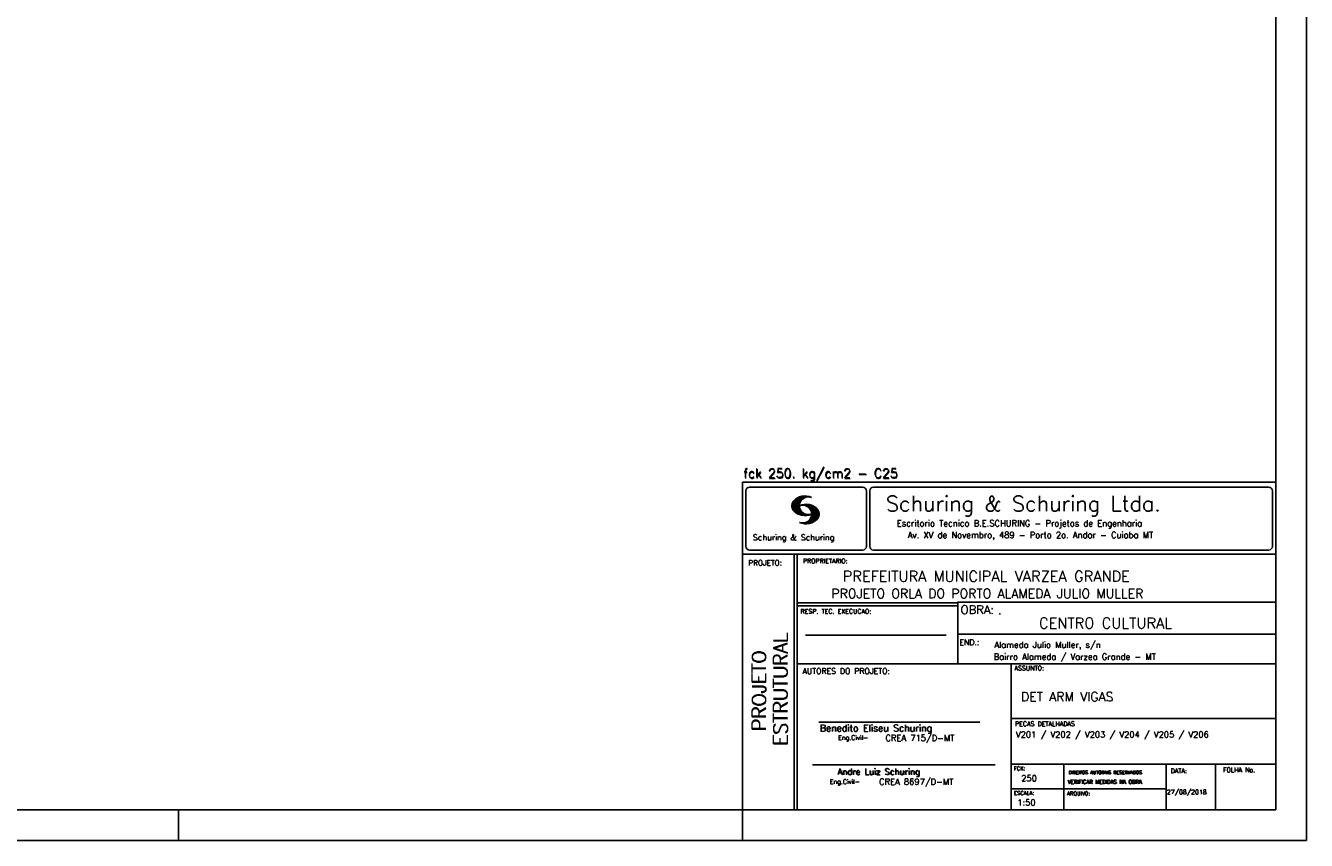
# Model space of a CAD drawing. Extents: x 0 to 84.1, y 0 to 59.4.
# Tile 4 of 7: x 42.1 to 84.1, y 0 to 26.7. Entities that reach past the tile are written whole.
import ezdxf

# ---------------------------------------------------------------- set-up
doc = ezdxf.new("R2010")
doc.units = 0
doc.layers.add('1', color=1, linetype='CONTINUOUS')
doc.layers.add('2', color=2, linetype='CONTINUOUS')
doc.styles.get("Standard").update_dxf_attribs({"font": 'ROMANS.SHX'})

msp = doc.modelspace()

# ---------------------------------------------------------------- linework, layer by layer
at = {"layer": '2', "linetype": 'CONTINUOUS'}
for p, q in [((84.100006, 0), (84.100006, 59.400002)), ((65.600006, 11.755142), (83.100006, 11.755135)), ((65.600006, 1), (65.600006, 11.755142)), ((65.715988, 11.477417), (65.715988, 9.648308)), ((65.832489, 11.593918), (69.548996, 11.593918)), ((69.665497, 11.477417), (69.665497, 9.648308)), ((69.778748, 11.477417), (69.778748, 9.648308)), ((69.895248, 11.593918), (82.867508, 11.593918)), ((82.984009, 11.477417), (82.984009, 9.648308)), ((67.221771, 10.985771), (67.52832, 11.29232)), ((67.222122, 10.971992), (67.545929, 11.295792)), ((67.222168, 11.000305), (67.508011, 11.286148)), ((67.222488, 10.958214), (67.56427, 11.300003)), ((67.224365, 11.016647), (67.488403, 11.280685)), ((67.224472, 10.94606), (67.581131, 11.302727)), ((67.226578, 11.03299), (67.465408, 11.271812)), ((67.2267, 10.934158), (67.596313, 11.303772)), ((67.228943, 10.922256), (67.612335, 11.305649)), ((67.232178, 10.911354), (67.626831, 11.306015)), ((67.232437, 11.052986), (67.439468, 11.26001)), ((67.235916, 10.900948), (67.642014, 11.307053)), ((67.239258, 11.073952), (67.410522, 11.245209)), ((67.239655, 10.890556), (67.656281, 11.307182)), ((67.243561, 10.880333), (67.66925, 11.306015)), ((67.248611, 10.871239), (67.520584, 11.143219)), ((67.252747, 11.10157), (67.374313, 11.223145)), ((67.253647, 10.862129), (67.502121, 11.110611)), ((67.258682, 10.853035), (67.491592, 11.085945)), ((67.264267, 10.84449), (67.483597, 11.06382)), ((67.270782, 10.836868), (67.47966, 11.045746)), ((67.277298, 10.829247), (67.475876, 11.027817)), ((67.283813, 10.821625), (67.474167, 11.011971)), ((67.290558, 10.814232), (67.473114, 10.99678)), ((67.296936, 10.807419), (67.470306, 10.980797)), ((67.304733, 10.800133), (67.473206, 10.968597)), ((67.311829, 10.793083), (67.474121, 10.955383)), ((67.319168, 10.786293), (67.475159, 10.942276)), ((67.326828, 10.779808), (67.477615, 10.930595)), ((67.531494, 10.998619), (67.546158, 11.013283)), ((67.548691, 11.001663), (67.565323, 11.018303)), ((67.563156, 11.001991), (67.584885, 11.023735)), ((67.577606, 11.002319), (67.601898, 11.026611)), ((67.592072, 11.002647), (67.619476, 11.030045)), ((67.604584, 11.001007), (67.635239, 11.03167)), ((67.608673, 11.2313), (67.68306, 11.305702)), ((67.617233, 10.999535), (67.651505, 11.033806)), ((67.62999, 10.998154), (67.666199, 11.034363)), ((67.638062, 11.246552), (67.69574, 11.30423)), ((67.64122, 10.995239), (67.680893, 11.03492)), ((67.652435, 10.992317), (67.695602, 11.035484)), ((67.662872, 11.257233), (67.708405, 11.302757)), ((67.664337, 10.990074), (67.708984, 11.034729)), ((67.674881, 10.986488), (67.72316, 11.034767)), ((67.681976, 11.262199), (67.721237, 11.30146)), ((67.684326, 10.981789), (67.736191, 11.033653)), ((67.694321, 10.977654), (67.748459, 11.031792)), ((67.702469, 11.268562), (67.733063, 11.299149)), ((67.704605, 10.973801), (67.761597, 11.0308)), ((67.71431, 10.969368), (67.773758, 11.028824)), ((67.718491, 11.270424), (67.744904, 11.296837)), ((67.722412, 10.963333), (67.785233, 11.026146)), ((67.732498, 10.959282), (67.797607, 11.024391)), ((67.734482, 11.272285), (67.757004, 11.294807)), ((67.740387, 10.953033), (67.808838, 11.021484)), ((67.749115, 10.947632), (67.819702, 11.018219)), ((67.750473, 11.274147), (67.768555, 11.292221)), ((67.756165, 10.940536), (67.830765, 11.015137)), ((67.765198, 10.93544), (67.841873, 11.012115)), ((67.77211, 10.928207), (67.852234, 11.008339)), ((67.779831, 10.921783), (67.86261, 11.004555)), ((67.785919, 10.913734), (67.873306, 11.001122)), ((67.794006, 10.907692), (67.883316, 10.997002)), ((67.799911, 10.899467), (67.892731, 10.992279)), ((67.806625, 10.892029), (67.902451, 10.987854)), ((67.811752, 10.883018), (67.912231, 10.983505)), ((67.817657, 10.874802), (67.921875, 10.979012)), ((67.823761, 10.866768), (67.930435, 10.973442)), ((67.829498, 10.858353), (67.940002, 10.968857)), ((67.833527, 10.848244), (67.948654, 10.963379)), ((67.838394, 10.838989), (67.957047, 10.957634)), ((67.843323, 10.829773), (67.965561, 10.952019)), ((67.848358, 10.817596), (67.975677, 10.944923)), ((67.852341, 10.806755), (67.985031, 10.939453)), ((67.856201, 10.794724), (67.99379, 10.932312)), ((67.859863, 10.781189), (68.003067, 10.924393)), ((67.334488, 10.773323), (67.480087, 10.918922)), ((67.342133, 10.766846), (67.482544, 10.907249)), ((67.350098, 10.760674), (67.485901, 10.896469)), ((67.358337, 10.754768), (67.489655, 10.886078)), ((67.366577, 10.748863), (67.493408, 10.875694)), ((67.374802, 10.742966), (67.497208, 10.865356)), ((67.383392, 10.737427), (67.502075, 10.856102)), ((67.392227, 10.732109), (67.506958, 10.84684)), ((67.401062, 10.726807), (67.511841, 10.837578)), ((67.409882, 10.721497), (67.516922, 10.828537)), ((67.419189, 10.71666), (67.522842, 10.820305)), ((67.428635, 10.711967), (67.528748, 10.812088)), ((67.43808, 10.707275), (67.534668, 10.803864)), ((67.44754, 10.702599), (67.540802, 10.79586)), ((67.457642, 10.698563), (67.547699, 10.78862)), ((67.467743, 10.694519), (67.554611, 10.781387)), ((67.477829, 10.690483), (67.561508, 10.774155)), ((67.488205, 10.686714), (67.568588, 10.767105)), ((67.499008, 10.683372), (67.576477, 10.760849)), ((67.509796, 10.680031), (67.584366, 10.754601)), ((67.520599, 10.676697), (67.592255, 10.74836)), ((67.532074, 10.674026), (67.600327, 10.742287)), ((67.543625, 10.671448), (67.609238, 10.737053)), ((67.555176, 10.668869), (67.618134, 10.731819)), ((67.5672, 10.666748), (67.627045, 10.726585)), ((67.579605, 10.665009), (67.636261, 10.721664)), ((67.591995, 10.663277), (67.646255, 10.717522)), ((67.604782, 10.661919), (67.65625, 10.713379)), ((67.618134, 10.66114), (67.666229, 10.709244)), ((67.6315, 10.660355), (67.67691, 10.705772)), ((67.645309, 10.660042), (67.688126, 10.70285)), ((67.65976, 10.660355), (67.699341, 10.699936)), ((67.671295, 10.38913), (68.095734, 10.813568)), ((67.67421, 10.660667), (67.710678, 10.697136)), ((67.685135, 10.388832), (68.100952, 10.804665)), ((67.690598, 10.661674), (67.723846, 10.694931)), ((67.698959, 10.388527), (68.104996, 10.794571)), ((67.70816, 10.663521), (67.737625, 10.692986)), ((67.713776, 10.389206), (68.107529, 10.782967)), ((67.725296, 10.665939), (67.750778, 10.691422)), ((67.728806, 10.390091), (68.110825, 10.77211)), ((67.741867, 10.668861), (67.765747, 10.692741)), ((67.744095, 10.391251), (68.114105, 10.761261)), ((67.760269, 10.672806), (67.780136, 10.69268)), ((67.760544, 10.393555), (68.11557, 10.748596)), ((67.776978, 10.395859), (68.117249, 10.736137)), ((67.780106, 10.677895), (67.794464, 10.692261)), ((67.794464, 10.692261), (67.796539, 10.694336)), ((67.794861, 10.399597), (68.118942, 10.723679)), ((67.798126, 10.683296), (67.810562, 10.69574)), ((67.813049, 10.403664), (68.118515, 10.709122)), ((67.817169, 10.689835), (67.825378, 10.698044)), ((67.822357, 10.554344), (68.091095, 10.823074)), ((67.832825, 10.409302), (68.118134, 10.694611)), ((67.833084, 10.695976), (67.839569, 10.702461)), ((67.840729, 10.586838), (68.086777, 10.832893)), ((67.848709, 10.608963), (68.081818, 10.842072)), ((67.853302, 10.415634), (68.117767, 10.680092)), ((67.856934, 10.63131), (68.075089, 10.849472)), ((67.860703, 10.649239), (68.070358, 10.858894)), ((67.862656, 10.768639), (68.011749, 10.91774)), ((67.865173, 10.667847), (68.063507, 10.866165)), ((67.865234, 10.753647), (68.02092, 10.90934)), ((67.866241, 10.683037), (68.057556, 10.874352)), ((67.866318, 10.73967), (68.029205, 10.90255)), ((67.867294, 10.698235), (68.049774, 10.880722)), ((67.867905, 10.725861), (68.036682, 10.894646)), ((67.868118, 10.711845), (68.043793, 10.887527)), ((67.876404, 10.424599), (68.113495, 10.66169)), ((67.901276, 10.435333), (68.110229, 10.644287)), ((67.929581, 10.449501), (68.101624, 10.621544)), ((67.966125, 10.471909), (68.08902, 10.594803)), ((68.045029, 10.536674), (68.057724, 10.54937)), ((67.550323, 10.409546), (67.562592, 10.421799)), ((67.561462, 10.40654), (67.576416, 10.421486)), ((67.572601, 10.403542), (67.590225, 10.421173)), ((67.583755, 10.400551), (67.606155, 10.422958)), ((67.595673, 10.398346), (67.622162, 10.424828)), ((67.607605, 10.396141), (67.639587, 10.428116)), ((67.619553, 10.393929), (67.658707, 10.43309)), ((67.632141, 10.392387), (67.679932, 10.440178)), ((67.644958, 10.391075), (67.704071, 10.450188)), ((67.657776, 10.389755), (67.737152, 10.469131)), ((65.600006, 9.399994), (83.100006, 9.399994)), ((65.832489, 9.531807), (69.548996, 9.531807)), ((67.300385, 5.799995), (67.300385, 9.399994)), ((67.400391, 5.799995), (67.400391, 9.399994)), ((69.895248, 9.531807), (82.867508, 9.531807)), ((83.100006, 9.399994), (83.100006, 1)), ((72.668579, 7.799995), (67.400391, 7.799995)), ((72.668579, 7.699995), (67.400391, 7.699995)), ((83.100006, 7.814748), (72.656072, 7.814748)), ((72.668579, 6.816429), (72.668579, 7.814748)), ((67.670311, 6.739054), (72.288887, 6.739054)), ((72.668579, 6.816429), (72.668579, 5.799995)), ((72.668579, 6.7647), (83.100006, 6.764707)), ((67.300385, 1), (67.300385, 5.799995)), ((67.400391, 1), (67.400391, 5.799995)), ((67.400391, 5.799995), (83.100006, 5.799995)), ((74.420959, 4.799995), (74.420959, 5.799995)), ((74.420959, 1), (74.420959, 4.799995)), ((68.11142, 3.880456), (73.389854, 3.880456)), ((74.420958, 4.005768), (83.100005, 4.005775)), ((67.897606, 2.480272), (73.894493, 2.480272)), ((74.420959, 2.505768), (83.100006, 2.505775)), ((76.14679, 1), (76.14679, 2.505775)), ((79.496475, 1), (79.496475, 2.505775)), ((81.120974, 1), (81.120974, 2.505774)), ((74.420959, 1.691734), (79.496475, 1.691742)), ((47.100006, 0), (47.100006, 1)), ((65.600006, 0), (65.600006, 1)), ((83.100006, 1), (65.600006, 1)), ((0, 0), (84.100006, 0))]:
    msp.add_line(p, q, dxfattribs=at)
msp.add_lwpolyline([(83.100006, 1), (2.5, 1), (2.5, 58.400002), (83.100006, 58.400002), (83.100006, 1)], dxfattribs=at)
for centre, radius, start, end in [((65.832489, 11.477417), 0.116502, 90, 180), ((69.548996, 11.477417), 0.116502, 0, 90), ((69.895248, 11.477417), 0.116502, 90, 180), ((82.867508, 11.477417), 0.116502, 0, 90), ((67.465149, 10.982269), 0.243989, 140.229431, 231.895096), ((67.648087, 10.815277), 0.491555, 63.393265, 138.909058), ((67.763229, 10.98333), 0.291044, 68.851509, 291.148499), ((67.692337, 10.543831), 0.491555, 41.090942, 116.606735), ((67.577194, 10.711891), 0.291044, 248.851501, 111.148491), ((67.648087, 11.15139), 0.491555, 218.229782, 296.60672), ((67.692337, 10.879951), 0.491555, 243.393265, 321.770233), ((67.875275, 10.710823), 0.243989, 308.104889, 39.770576), ((65.832489, 9.648308), 0.116502, 180, 270), ((69.548996, 9.648308), 0.116502, 270, 0), ((69.895248, 9.648308), 0.116502, 180, 270), ((82.867508, 9.648308), 0.116502, 270, 0)]:
    msp.add_arc(centre, radius, start, end, dxfattribs=at)

# ---------------------------------------------------------------- texts
at = {"layer": '1', "linetype": 'CONTINUOUS'}
for s, height, p in [('PREFEITURA MUNICIPAL VARZEA GRANDE', 0.35, (68.88924, 8.494706)), ('PROJETO ORLA DO PORTO ALAMEDA JULIO MULLER', 0.3, (68.518476, 7.952581)), ('.', 0.3, (73.984333, 7.423969)), ('CENTRO CULTURAL', 0.35, (75.330094, 6.957007)), ('Alameda Julio Muller, s/n', 0.2, (73.86333, 6.322955)), ('Bairro Alameda / Varzea Grande - MT', 0.2, (73.840306, 5.930193)), ('DET ARM VIGAS ', 0.3, (74.737424, 4.567268)), ('V201 / V202 / V203 / V204 / V205 / V206', 0.2, (74.571808, 3.37457)), ('250', 0.2, (74.745692, 1.940266)), ('27/08/2018', 0.15, (79.520414, 1.512631))]:
    msp.add_text(s, height=height, dxfattribs=at).set_placement(p)
at = {"layer": '2', "linetype": 'CONTINUOUS'}
for s, height, p in [('fck 250. kg/cm2 - C25', 0.3, (65.628578, 11.907463)), ('fck 250. kg/cm2 - C25', 0.3, (65.641754, 11.880586)), ('Schuring & Schuring Ltda.', 0.5, (70.306839, 10.806786)), ('Escritorio Tecnico B.E.SCHURING - Projetos de Engenharia', 0.2, (70.664673, 10.308487)), ('Av. XV de Novembro, 489 - Porto 2o. Andar - Cuiaba MT', 0.2, (71.023193, 9.925888)), ('Schuring & Schuring', 0.19, (65.944336, 9.851486)), ('PROPRIETARIO:', 0.15, (67.584534, 9.097366)), ('PROJETO:', 0.175, (65.793152, 9.02159)), ('RESP. TEC. EXECUCAO:', 0.15, (67.506004, 7.444514)), ('OBRA:', 0.278755, (72.755102, 7.434759)), ('END.:', 0.185837, (72.717902, 6.410233)), ('AUTORES DO PROJETO:', 0.185837, (67.572014, 5.463953)), ('ASSUNTO:', 0.15, (74.525462, 5.581304)), ('Benedito Eliseu Schuring', 0.22, (68.138321, 3.577287)), ('Benedito Eliseu Schuring', 0.22, (68.149795, 3.577287)), ('PECAS DETALHADAS', 0.15, (74.54287, 3.751117)), ('Eng.Civil-', 0.15, (68.737209, 3.298847)), ('CREA 715/D-MT', 0.2, (70.290742, 3.262761)), ('Andre Luiz Schuring', 0.2, (68.716738, 2.158081)), ('Andre Luiz Schuring', 0.2, (68.734296, 2.149201)), ('FCK:', 0.125, (74.500763, 2.299423)), ('DIREITOS AUTORAIS RESERVADOS', 0.11, (76.294724, 2.176125)), ('DIREITOS AUTORAIS RESERVADOS', 0.11, (76.303696, 2.176125)), ('DATA:', 0.15, (79.648044, 2.2071)), ('FOLHA No.', 0.15, (81.365514, 2.23814)), ('Eng.Civil-', 0.15, (68.462773, 1.853248)), ('CREA 8697/D-MT', 0.2, (70.08334, 1.825346)), ('VERIFICAR MEDIDAS NA OBRA', 0.125, (76.271484, 1.861862)), ('VERIFICAR MEDIDAS NA OBRA', 0.125, (76.280457, 1.861862)), ('ESCALA:', 0.125, (74.507034, 1.490738)), ('1:50', 0.2, (74.617035, 1.144112)), ('ARQUIVO:', 0.125, (76.249054, 1.475601))]:
    msp.add_text(s, height=height, dxfattribs=at).set_placement(p)
for s, p in [('ESTRUTURAL', (67.07373, 3.12536)), ('ESTRUTURAL', (67.07373, 3.094507)), ('PROJETO', (66.369095, 3.606125)), ('PROJETO', (66.369095, 3.575272))]:
    msp.add_text(s, height=0.45, rotation=90, dxfattribs=at).set_placement(p)

doc.saveas('drawing.dxf')
